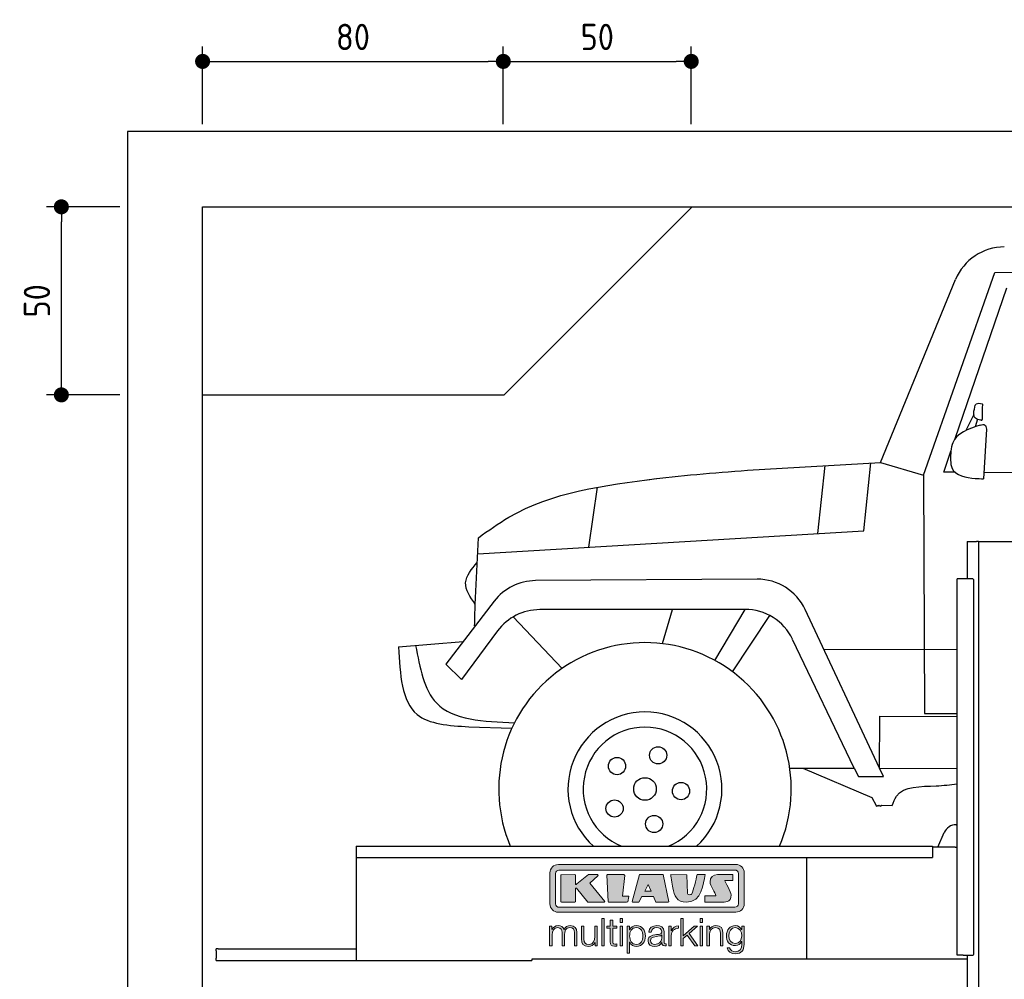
# Model space of a CAD drawing. Header units: millimetres. Extents: x -287 to 6264, y -693 to 4298.
# Tile 2 of 3: x -287 to 2333, y 1746 to 4298. Entities that reach past the tile are written whole.
import ezdxf

# ---------------------------------------------------------------- set-up
doc = ezdxf.new("R2010")
doc.units = ezdxf.units.MM
for name, color, linetype in [('4', 3, 'Continuous'), ('5', 3, 'Continuous'), ('Car', 10, 'Continuous'), ('Logo', 7, 'Continuous')]:
    doc.layers.add(name, color=color, linetype=linetype)
doc.styles.get("Standard").update_dxf_attribs({"font": 'ISOCP.SHX'})
doc.dimstyles.new('GEN-ISO$0', dxfattribs={"dimscale": 20, "dimtxt": 3.5, "dimasz": 2, "dimexe": 2, "dimexo": 1, "dimgap": 1.5, "dimtad": 1, "dimdec": 1, "dimlfac": 0.1, "dimdsep": 46, "dimtxsty": 'STANDARD', "dimblk": 'PUNKT', "dimcen": 2, "dimclrd": 256, "dimclre": 256, "dimclrt": 2, "dimadec": 0, "dimazin": 0, "dimtp": 0.1, "dimtm": 0.1, "dimtfac": 0.71, "dimtdec": 1, "dimtmove": 2, "dimatfit": 3, "dimldrblk": 'PUNKT', "dimfxl": 1, "dimtolj": 1, "dimarcsym": 0})

# ---------------------------------------------------------------- blocks, each defined once
blk = doc.blocks.new('PUNKT')
at = {"layer": '4', "color": 0, "linetype": 'ByBlock'}
blk.add_line((-0.5, 0), (-1, 0), dxfattribs=at)
at = {"layer": '4', "color": 0, "linetype": 'ByBlock', "const_width": 0.5}
blk.add_lwpolyline([(-0.25, 0, 1), (0.25, 0, 1)], format="xyb", close=True, dxfattribs=at)
blk = doc.blocks.new('*D4')
at = {"layer": '5', "lineweight": -2}
for p, q in [((-20, 3800), (-215.7, 3800)), ((-175.7, 3340), (-175.7, 3760)), ((-20, 3300), (-215.7, 3300))]:
    blk.add_line(p, q, dxfattribs=at)
at = {"layer": 'DEFPOINTS', "color": 0}
for p in [(-175.7, 3800), (0, 3800), (0, 3300)]:
    blk.add_point(p, dxfattribs=at)
at = {"layer": '5', "lineweight": -2, "xscale": 40, "yscale": 40, "zscale": 40}
for p, rotation in [((-175.7, 3800), 90), ((-175.7, 3300), 270)]:
    blk.add_blockref('PUNKT', p, dxfattribs=dict(at, rotation=rotation))
at = {"layer": '5', "color": 2, "insert": (-240.7, 3550), "char_height": 70, "attachment_point": 5, "rotation": 90}
blk.add_mtext('\\A1;50', dxfattribs=at)
blk = doc.blocks.new('*D5')
at = {"layer": '5', "lineweight": -2}
for p, q in [((200, 4020), (200, 4226.7)), ((1000, 4020), (1000, 4226.7)), ((240, 4186.7), (960, 4186.7))]:
    blk.add_line(p, q, dxfattribs=at)
at = {"layer": 'DEFPOINTS', "color": 0}
for p in [(1000, 4186.7), (200, 4000), (1000, 4000)]:
    blk.add_point(p, dxfattribs=at)
at = {"layer": '5', "lineweight": -2, "xscale": 40, "yscale": 40, "zscale": 40, "rotation": 180}
blk.add_blockref('PUNKT', (200, 4186.7), dxfattribs=at)
at = {"layer": '5', "lineweight": -2, "xscale": 40, "yscale": 40, "zscale": 40}
blk.add_blockref('PUNKT', (1000, 4186.7), dxfattribs=at)
at = {"layer": '5', "color": 2, "insert": (600, 4251.7), "char_height": 70, "attachment_point": 5}
blk.add_mtext('\\A1;80', dxfattribs=at)
blk = doc.blocks.new('*D6')
at = {"layer": '5', "lineweight": -2}
for p, q in [((1000, 4020), (1000, 4226.7)), ((1500, 4020), (1500, 4226.7)), ((1040, 4186.7), (1460, 4186.7))]:
    blk.add_line(p, q, dxfattribs=at)
at = {"layer": 'DEFPOINTS', "color": 0}
for p in [(1500, 4186.7), (1000, 4000), (1500, 4000)]:
    blk.add_point(p, dxfattribs=at)
at = {"layer": '5', "lineweight": -2, "xscale": 40, "yscale": 40, "zscale": 40, "rotation": 180}
blk.add_blockref('PUNKT', (1000, 4186.7), dxfattribs=at)
at = {"layer": '5', "lineweight": -2, "xscale": 40, "yscale": 40, "zscale": 40}
blk.add_blockref('PUNKT', (1500, 4186.7), dxfattribs=at)
at = {"layer": '5', "color": 2, "insert": (1250, 4251.7), "char_height": 70, "attachment_point": 5}
blk.add_mtext('\\A1;50', dxfattribs=at)
blk = doc.blocks.new('KLAUS')
at = {"layer": 'Logo'}
h = blk.add_hatch(color=8, dxfattribs=at)
h.dxf.hatch_style = 2
edge = h.paths.add_edge_path()
edge.add_spline(control_points=[(3.6, 29.09), (2.88, 29.09), (2.3, 28.51), (2.3, 27.8), (2.3, 27.8), (2.3, 16.11), (2.3, 16.11), (2.3, 15.39), (2.88, 14.81), (3.6, 14.81), (3.6, 14.81), (71.16, 14.81), (71.16, 14.81), (71.88, 14.81), (72.46, 15.39), (72.46, 16.11), (72.46, 16.11), (72.46, 27.8), (72.46, 27.8), (72.46, 28.51), (71.88, 29.09), (71.16, 29.09), (71.16, 29.09), (3.6, 29.09), (3.6, 29.09), (3.6, 29.09), (3.6, 29.09), (3.6, 29.09)], knot_values=[0, 0, 0, 0, 1, 1, 1, 2, 2, 2, 3, 3, 3, 4, 4, 4, 5, 5, 5, 6, 6, 6, 7, 7, 7, 8, 8, 8, 9, 9, 9, 9], degree=3, periodic=0)
edge = h.paths.add_edge_path()
edge.add_spline(control_points=[(3.35, 31.23), (3.35, 31.23), (71.47, 31.23), (71.47, 31.23), (73.26, 31.23), (74.71, 29.77), (74.71, 27.99), (74.71, 27.99), (74.71, 16.17), (74.71, 16.17), (74.71, 14.38), (73.26, 12.93), (71.47, 12.93), (71.47, 12.93), (3.35, 12.93), (3.35, 12.93), (1.56, 12.93), (0.11, 14.38), (0.11, 16.17), (0.11, 16.17), (0.11, 27.99), (0.11, 27.99), (0.11, 29.77), (1.56, 31.23), (3.35, 31.23), (3.35, 31.23), (3.35, 31.23), (3.35, 31.23)], knot_values=[0, 0, 0, 0, 1, 1, 1, 2, 2, 2, 3, 3, 3, 4, 4, 4, 5, 5, 5, 6, 6, 6, 7, 7, 7, 8, 8, 8, 9, 9, 9, 9], degree=3, periodic=0)
h = blk.add_hatch(color=8, dxfattribs=at)
h.dxf.hatch_style = 2
edge = h.paths.add_edge_path()
edge.add_spline(control_points=[(4.5, 27.33), (4.5, 27.33), (9.7, 27.33), (9.7, 27.33), (9.84, 27.33), (9.96, 27.22), (9.96, 27.08), (9.96, 27.08), (9.96, 23.69), (9.96, 23.69), (9.96, 23.69), (9.94, 23.64), (10.04, 23.59), (10.14, 23.53), (10.2, 23.57), (10.2, 23.57), (10.2, 23.57), (10.51, 23.75), (10.51, 23.75), (10.51, 23.75), (14.94, 27.33), (14.94, 27.33), (14.94, 27.33), (18.41, 27.33), (18.41, 27.33), (18.41, 27.33), (18.49, 27.33), (18.56, 27.2), (18.65, 27.04), (18.53, 26.91), (18.53, 26.91), (18.53, 26.91), (15.49, 24.11), (15.49, 24.11), (15.49, 24.11), (21.14, 17.06), (21.14, 17.06), (21.14, 17.06), (21.13, 16.91), (21.13, 16.91), (21.08, 16.84), (20.99, 16.82), (20.99, 16.82), (20.99, 16.82), (14.7, 16.82), (14.7, 16.82), (14.7, 16.82), (10.26, 22.17), (10.26, 22.17), (10.26, 22.17), (10.19, 22.24), (10.08, 22.21), (9.97, 22.18), (9.96, 22.11), (9.96, 22.11), (9.96, 22.11), (9.96, 17.08), (9.96, 17.08), (9.96, 16.94), (9.84, 16.82), (9.7, 16.82), (9.7, 16.82), (4.5, 16.82), (4.5, 16.82), (4.36, 16.82), (4.25, 16.94), (4.25, 17.08), (4.25, 17.08), (4.25, 27.08), (4.25, 27.08), (4.25, 27.22), (4.36, 27.33), (4.5, 27.33), (4.5, 27.33), (4.5, 27.33), (4.5, 27.33)], knot_values=[0, 0, 0, 0, 1, 1, 1, 2, 2, 2, 3, 3, 3, 4, 4, 4, 5, 5, 5, 6, 6, 6, 7, 7, 7, 8, 8, 8, 9, 9, 9, 10, 10, 10, 11, 11, 11, 12, 12, 12, 13, 13, 13, 14, 14, 14, 15, 15, 15, 16, 16, 16, 17, 17, 17, 18, 18, 18, 19, 19, 19, 20, 20, 20, 21, 21, 21, 22, 22, 22, 23, 23, 23, 24, 24, 24, 25, 25, 25, 25], degree=3, periodic=0)
h = blk.add_hatch(color=8, dxfattribs=at)
h.dxf.hatch_style = 2
h.paths.add_polyline_path([(22.42, 17.06), (21.97, 27.15), (22.24, 27.33), (28.55, 27.33), (28.86, 26.97), (28.01, 19.08), (30.26, 19.07), (30.44, 18.95), (30.08, 16.95), (29.49, 16.82), (22.6, 16.82)])
h = blk.add_hatch(color=8, dxfattribs=at)
h.paths.add_polyline_path([(36.52, 21.01), (38.93, 21.01), (37.87, 23.57)])
h.paths.add_polyline_path([(34.52, 27.33), (43.65, 27.33), (45.76, 16.94), (45.57, 16.82), (40.83, 16.82), (39.89, 18.95), (35.42, 18.95), (34.27, 16.82), (31.78, 16.82), (31.66, 17)])
h = blk.add_hatch(color=8, dxfattribs=at)
h.dxf.hatch_style = 2
edge = h.paths.add_edge_path()
edge.add_spline(control_points=[(52.69, 27.32), (52.69, 27.32), (52.88, 20.14), (52.88, 20.14), (53.01, 19.89), (53.2, 19.77), (53.43, 19.71), (53.91, 19.59), (54.43, 19.57), (54.64, 20.03), (55.23, 21.34), (56.27, 25.45), (56.6, 27.33), (56.6, 27.33), (59.77, 27.33), (59.77, 27.33), (58.77, 23.9), (58.56, 16.82), (52.63, 16.76), (48.72, 16.72), (48.01, 19.35), (47.27, 22.24), (46.89, 23.68), (46.54, 27.33), (46.54, 27.33), (46.54, 27.33), (52.69, 27.32), (52.69, 27.32), (52.69, 27.32), (52.69, 27.32), (52.69, 27.32)], knot_values=[0, 0, 0, 0, 1, 1, 1, 2, 2, 2, 3, 3, 3, 4, 4, 4, 5, 5, 5, 6, 6, 6, 7, 7, 7, 8, 8, 8, 9, 9, 9, 10, 10, 10, 10], degree=3, periodic=0)
h = blk.add_hatch(color=8, dxfattribs=at)
h.dxf.hatch_style = 2
edge = h.paths.add_edge_path()
edge.add_spline(control_points=[(64.46, 27.33), (64.46, 27.33), (70.31, 27.33), (70.31, 27.33), (70.31, 26.52), (70.31, 26.02), (70.31, 25.12), (70.31, 25.12), (67.3, 25.12), (67.3, 25.12), (67.24, 25.04), (67.25, 25.11), (67.25, 24.91), (67.25, 24.88), (69.73, 20.38), (69.73, 19.57), (69.73, 16.4), (67.22, 16.81), (65.9, 16.82), (65.9, 16.82), (59.59, 16.82), (59.59, 16.82), (59.59, 17.76), (59.59, 18.23), (59.59, 19.14), (59.59, 19.14), (63.75, 19.14), (63.75, 19.14), (63.82, 19.22), (63.81, 19.11), (63.81, 19.31), (63.81, 20.32), (61.58, 23.06), (61.58, 24.63), (61.58, 26.33), (62.83, 27.34), (64.46, 27.33), (64.46, 27.33), (64.46, 27.33), (64.46, 27.33)], knot_values=[0, 0, 0, 0, 1, 1, 1, 2, 2, 2, 3, 3, 3, 4, 4, 4, 5, 5, 5, 6, 6, 6, 7, 7, 7, 8, 8, 8, 9, 9, 9, 10, 10, 10, 11, 11, 11, 12, 12, 12, 13, 13, 13, 13], degree=3, periodic=0)
h = blk.add_hatch(color=30, dxfattribs=at)
h.dxf.hatch_style = 2
edge = h.paths.add_edge_path()
edge.add_spline(control_points=[(0, 0), (0, 0), (0.92, 0), (0.92, 0), (0.92, 0), (0.92, 4.22), (0.92, 4.22), (0.94, 5.8), (1.58, 7), (3.18, 7), (4.35, 7), (4.77, 6.15), (4.76, 5.12), (4.76, 5.12), (4.76, 0), (4.76, 0), (4.76, 0), (5.68, 0), (5.68, 0), (5.68, 0), (5.68, 4.27), (5.68, 4.27), (5.68, 5.68), (6.14, 7), (7.73, 7), (9.05, 7), (9.52, 6.32), (9.52, 5.08), (9.52, 5.08), (9.52, 0), (9.52, 0), (9.52, 0), (10.44, 0), (10.44, 0), (10.44, 0), (10.44, 5.12), (10.44, 5.12), (10.44, 6.91), (9.59, 7.77), (7.94, 7.77), (6.94, 7.77), (5.99, 7.29), (5.54, 6.3), (5.26, 7.29), (4.36, 7.77), (3.37, 7.77), (2.17, 7.77), (1.38, 7.19), (0.89, 6.28), (0.89, 6.28), (0.85, 6.28), (0.85, 6.28), (0.85, 6.28), (0.85, 7.55), (0.85, 7.55), (0.85, 7.55), (0, 7.55), (0, 7.55), (0, 7.55), (0, 0), (0, 0), (0, 0), (0, 0), (0, 0)], knot_values=[0, 0, 0, 0, 1, 1, 1, 2, 2, 2, 3, 3, 3, 4, 4, 4, 5, 5, 5, 6, 6, 6, 7, 7, 7, 8, 8, 8, 9, 9, 9, 10, 10, 10, 11, 11, 11, 12, 12, 12, 13, 13, 13, 14, 14, 14, 15, 15, 15, 16, 16, 16, 17, 17, 17, 18, 18, 18, 19, 19, 19, 20, 20, 20, 21, 21, 21, 21], degree=3, periodic=0)
h = blk.add_hatch(color=30, dxfattribs=at)
h.dxf.hatch_style = 2
h.paths.add_polyline_path([(20.07, 0), (20.99, 0), (20.99, 10.45), (20.07, 10.45)])
h = blk.add_hatch(color=30, dxfattribs=at)
h.dxf.hatch_style = 2
edge = h.paths.add_edge_path()
edge.add_spline(control_points=[(24.22, 9.82), (24.22, 9.82), (23.3, 9.82), (23.3, 9.82), (23.3, 9.82), (23.3, 7.55), (23.3, 7.55), (23.3, 7.55), (21.98, 7.55), (21.98, 7.55), (21.98, 7.55), (21.98, 6.78), (21.98, 6.78), (21.98, 6.78), (23.3, 6.78), (23.3, 6.78), (23.3, 6.78), (23.3, 1.61), (23.3, 1.61), (23.28, 0.32), (23.71, -0.09), (24.94, -0.09), (25.22, -0.09), (25.48, -0.06), (25.76, -0.06), (25.76, -0.06), (25.76, 0.73), (25.76, 0.73), (25.5, 0.7), (25.23, 0.69), (24.97, 0.69), (24.31, 0.73), (24.22, 1.08), (24.22, 1.68), (24.22, 1.68), (24.22, 6.78), (24.22, 6.78), (24.22, 6.78), (25.76, 6.78), (25.76, 6.78), (25.76, 6.78), (25.76, 7.55), (25.76, 7.55), (25.76, 7.55), (24.22, 7.55), (24.22, 7.55), (24.22, 7.55), (24.22, 9.82), (24.22, 9.82), (24.22, 9.82), (24.22, 9.82), (24.22, 9.82)], knot_values=[0, 0, 0, 0, 1, 1, 1, 2, 2, 2, 3, 3, 3, 4, 4, 4, 5, 5, 5, 6, 6, 6, 7, 7, 7, 8, 8, 8, 9, 9, 9, 10, 10, 10, 11, 11, 11, 12, 12, 12, 13, 13, 13, 14, 14, 14, 15, 15, 15, 16, 16, 16, 17, 17, 17, 17], degree=3, periodic=0)
h = blk.add_hatch(color=30, dxfattribs=at)
h.paths.add_polyline_path([(27.1, 0), (28.03, 0), (28.03, 7.55), (27.1, 7.55)])
h.paths.add_polyline_path([(27.1, 8.98), (28.03, 8.98), (28.03, 10.45), (27.1, 10.45)])
h = blk.add_hatch(color=30, dxfattribs=at)
edge = h.paths.add_edge_path()
edge.add_spline(control_points=[(35.84, 3.78), (35.84, 2.21), (35.12, 0.56), (33.37, 0.56), (31.4, 0.56), (30.72, 2.21), (30.72, 3.78), (30.72, 5.49), (31.33, 7), (33.37, 7), (35.12, 7), (35.84, 5.34), (35.84, 3.78), (35.84, 3.78), (35.84, 3.78), (35.84, 3.78)], knot_values=[0, 0, 0, 0, 1, 1, 1, 2, 2, 2, 3, 3, 3, 4, 4, 4, 5, 5, 5, 5], degree=3, periodic=0)
edge = h.paths.add_edge_path()
edge.add_spline(control_points=[(29.79, -2.8), (29.79, -2.8), (30.72, -2.8), (30.72, -2.8), (30.72, -2.8), (30.72, 1.43), (30.72, 1.43), (30.72, 1.43), (30.74, 1.43), (30.74, 1.43), (31.14, 0.35), (32.24, -0.22), (33.37, -0.22), (35.66, -0.22), (36.76, 1.64), (36.76, 3.78), (36.76, 5.91), (35.66, 7.77), (33.37, 7.77), (32.15, 7.77), (31.1, 7.14), (30.67, 6.12), (30.67, 6.12), (30.64, 6.12), (30.64, 6.12), (30.64, 6.12), (30.64, 7.55), (30.64, 7.55), (30.64, 7.55), (29.79, 7.55), (29.79, 7.55), (29.79, 7.55), (29.79, -2.8), (29.79, -2.8), (29.79, -2.8), (29.79, -2.8), (29.79, -2.8)], knot_values=[0, 0, 0, 0, 1, 1, 1, 2, 2, 2, 3, 3, 3, 4, 4, 4, 5, 5, 5, 6, 6, 6, 7, 7, 7, 8, 8, 8, 9, 9, 9, 10, 10, 10, 11, 11, 11, 12, 12, 12, 12], degree=3, periodic=0)
h = blk.add_hatch(color=30, dxfattribs=at)
edge = h.paths.add_edge_path()
edge.add_spline(control_points=[(43.03, 2.93), (43.04, 1.45), (41.8, 0.56), (40.39, 0.56), (39.53, 0.56), (38.71, 1.13), (38.71, 2.05), (38.71, 3.53), (40.66, 3.51), (42.22, 3.79), (42.47, 3.84), (42.88, 3.91), (43, 4.13), (43, 4.13), (43.03, 4.13), (43.03, 4.13), (43.03, 4.13), (43.03, 2.93), (43.03, 2.93), (43.03, 2.93), (43.03, 2.93), (43.03, 2.93)], knot_values=[0, 0, 0, 0, 1, 1, 1, 2, 2, 2, 3, 3, 3, 4, 4, 4, 5, 5, 5, 6, 6, 6, 7, 7, 7, 7], degree=3, periodic=0)
edge = h.paths.add_edge_path()
edge.add_spline(control_points=[(39.03, 5.24), (39.06, 6.47), (39.91, 7), (41.05, 7), (42.14, 7), (43.03, 6.69), (43.03, 5.45), (43.03, 4.61), (42.6, 4.51), (41.84, 4.42), (39.85, 4.19), (37.79, 4.11), (37.79, 1.99), (37.79, 0.47), (38.93, -0.22), (40.32, -0.22), (41.77, -0.22), (42.43, 0.34), (43.07, 1.32), (43.07, 1.32), (43.1, 1.32), (43.1, 1.32), (43.1, 0.53), (43.25, 0), (44.19, 0), (44.43, 0), (44.58, 0.01), (44.79, 0.06), (44.79, 0.06), (44.79, 0.83), (44.79, 0.83), (44.71, 0.81), (44.6, 0.78), (44.49, 0.78), (44.13, 0.78), (43.95, 0.98), (43.95, 1.33), (43.95, 1.33), (43.95, 5.34), (43.95, 5.34), (43.95, 7.36), (42.5, 7.77), (41.17, 7.77), (39.44, 7.77), (38.2, 7.01), (38.11, 5.24), (38.11, 5.24), (39.03, 5.24), (39.03, 5.24), (39.03, 5.24), (39.03, 5.24), (39.03, 5.24)], knot_values=[0, 0, 0, 0, 1, 1, 1, 2, 2, 2, 3, 3, 3, 4, 4, 4, 5, 5, 5, 6, 6, 6, 7, 7, 7, 8, 8, 8, 9, 9, 9, 10, 10, 10, 11, 11, 11, 12, 12, 12, 13, 13, 13, 14, 14, 14, 15, 15, 15, 16, 16, 16, 17, 17, 17, 17], degree=3, periodic=0)
h = blk.add_hatch(color=30, dxfattribs=at)
h.dxf.hatch_style = 2
edge = h.paths.add_edge_path()
edge.add_spline(control_points=[(45.79, 0), (45.79, 0), (46.71, 0), (46.71, 0), (46.71, 0), (46.71, 4.03), (46.71, 4.03), (46.71, 5.59), (47.85, 6.82), (49.52, 6.73), (49.52, 6.73), (49.52, 7.66), (49.52, 7.66), (48.16, 7.72), (47.14, 7), (46.67, 5.78), (46.67, 5.78), (46.64, 5.78), (46.64, 5.78), (46.64, 5.78), (46.64, 7.55), (46.64, 7.55), (46.64, 7.55), (45.79, 7.55), (45.79, 7.55), (45.79, 7.55), (45.79, 0), (45.79, 0), (45.79, 0), (45.79, 0), (45.79, 0)], knot_values=[0, 0, 0, 0, 1, 1, 1, 2, 2, 2, 3, 3, 3, 4, 4, 4, 5, 5, 5, 6, 6, 6, 7, 7, 7, 8, 8, 8, 9, 9, 9, 10, 10, 10, 10], degree=3, periodic=0)
h = blk.add_hatch(color=30, dxfattribs=at)
h.dxf.hatch_style = 2
h.paths.add_polyline_path([(50.4, 0), (51.32, 0), (51.32, 2.87), (52.82, 4.11), (55.8, 0), (56.96, 0), (53.52, 4.76), (56.74, 7.55), (55.51, 7.55), (51.32, 3.89), (51.32, 10.45), (50.4, 10.45)])
h = blk.add_hatch(color=30, dxfattribs=at)
h.paths.add_polyline_path([(57.74, 0), (58.66, 0), (58.66, 7.55), (57.74, 7.55)])
h.paths.add_polyline_path([(57.74, 8.98), (58.66, 8.98), (58.66, 10.45), (57.74, 10.45)])
h = blk.add_hatch(color=30, dxfattribs=at)
h.dxf.hatch_style = 2
edge = h.paths.add_edge_path()
edge.add_spline(control_points=[(60.41, 0), (60.41, 0), (61.33, 0), (61.33, 0), (61.33, 0), (61.33, 4.41), (61.33, 4.41), (61.36, 5.89), (62.24, 7), (63.7, 7), (65.2, 7), (65.62, 6.02), (65.62, 4.71), (65.62, 4.71), (65.62, 0), (65.62, 0), (65.62, 0), (66.54, 0), (66.54, 0), (66.54, 0), (66.54, 4.86), (66.54, 4.86), (66.54, 6.66), (65.9, 7.77), (63.78, 7.77), (62.71, 7.77), (61.7, 7.16), (61.36, 6.25), (61.36, 6.25), (61.33, 6.25), (61.33, 6.25), (61.33, 6.25), (61.33, 7.55), (61.33, 7.55), (61.33, 7.55), (60.41, 7.55), (60.41, 7.55), (60.41, 7.55), (60.41, 0), (60.41, 0), (60.41, 0), (60.41, 0), (60.41, 0)], knot_values=[0, 0, 0, 0, 1, 1, 1, 2, 2, 2, 3, 3, 3, 4, 4, 4, 5, 5, 5, 6, 6, 6, 7, 7, 7, 8, 8, 8, 9, 9, 9, 10, 10, 10, 11, 11, 11, 12, 12, 12, 13, 13, 13, 14, 14, 14, 14], degree=3, periodic=0)
h = blk.add_hatch(color=30, dxfattribs=at)
edge = h.paths.add_edge_path()
edge.add_spline(control_points=[(71.32, 0.86), (69.62, 0.86), (68.83, 2.34), (68.83, 3.86), (68.83, 5.43), (69.56, 7), (71.32, 7), (73.06, 7), (73.75, 5.34), (73.75, 3.86), (73.75, 2.33), (72.91, 0.86), (71.32, 0.86), (71.32, 0.86), (71.32, 0.86), (71.32, 0.86)], knot_values=[0, 0, 0, 0, 1, 1, 1, 2, 2, 2, 3, 3, 3, 4, 4, 4, 5, 5, 5, 5], degree=3, periodic=0)
edge = h.paths.add_edge_path()
edge.add_spline(control_points=[(74.67, 7.55), (74.67, 7.55), (73.75, 7.55), (73.75, 7.55), (73.75, 7.55), (73.75, 6.25), (73.75, 6.25), (73.75, 6.25), (73.72, 6.25), (73.72, 6.25), (73.35, 7.09), (72.41, 7.77), (71.32, 7.77), (69.13, 7.77), (67.9, 6.05), (67.9, 3.97), (67.9, 1.82), (68.9, 0.09), (71.32, 0.09), (72.4, 0.09), (73.29, 0.72), (73.72, 1.64), (73.72, 1.64), (73.75, 1.64), (73.75, 1.64), (73.75, 1.64), (73.75, 0.61), (73.75, 0.61), (73.75, -1.23), (73.01, -2.24), (71.32, -2.24), (70.29, -2.24), (69.31, -1.85), (69.1, -0.73), (69.1, -0.73), (68.18, -0.73), (68.18, -0.73), (68.31, -2.34), (69.81, -3.02), (71.32, -3.02), (73.79, -3.02), (74.65, -1.64), (74.67, 0.61), (74.67, 0.61), (74.67, 7.55), (74.67, 7.55), (74.67, 7.55), (74.67, 7.55), (74.67, 7.55)], knot_values=[0, 0, 0, 0, 1, 1, 1, 2, 2, 2, 3, 3, 3, 4, 4, 4, 5, 5, 5, 6, 6, 6, 7, 7, 7, 8, 8, 8, 9, 9, 9, 10, 10, 10, 11, 11, 11, 12, 12, 12, 13, 13, 13, 14, 14, 14, 15, 15, 15, 16, 16, 16, 16], degree=3, periodic=0)
h = blk.add_hatch(color=30, dxfattribs=at)
h.dxf.hatch_style = 2
edge = h.paths.add_edge_path()
edge.add_spline(control_points=[(18.31, 7.55), (18.31, 7.55), (17.39, 7.55), (17.39, 7.55), (17.39, 7.55), (17.39, 3.59), (17.39, 3.59), (17.39, 2.05), (16.7, 0.56), (15.12, 0.56), (13.66, 0.56), (13.15, 1.27), (13.1, 2.64), (13.1, 2.64), (13.1, 7.55), (13.1, 7.55), (13.1, 7.55), (12.18, 7.55), (12.18, 7.55), (12.18, 7.55), (12.18, 2.65), (12.18, 2.65), (12.18, 0.89), (12.93, -0.22), (14.83, -0.22), (15.96, -0.22), (16.95, 0.35), (17.44, 1.36), (17.44, 1.36), (17.47, 1.36), (17.47, 1.36), (17.47, 1.36), (17.47, 0), (17.47, 0), (17.47, 0), (18.31, 0), (18.31, 0), (18.31, 0), (18.31, 7.55), (18.31, 7.55), (18.31, 7.55), (18.31, 7.55), (18.31, 7.55)], knot_values=[0, 0, 0, 0, 1, 1, 1, 2, 2, 2, 3, 3, 3, 4, 4, 4, 5, 5, 5, 6, 6, 6, 7, 7, 7, 8, 8, 8, 9, 9, 9, 10, 10, 10, 11, 11, 11, 12, 12, 12, 13, 13, 13, 14, 14, 14, 14], degree=3, periodic=0)
at = {"layer": 'Logo', "lineweight": 0}
for points in [[(22.42, 17.06), (21.97, 27.15), (22.24, 27.33), (28.55, 27.33), (28.86, 26.97), (28.01, 19.08), (30.26, 19.07), (30.44, 18.95), (30.08, 16.95), (29.49, 16.82), (22.6, 16.82), (22.42, 17.06), (22.42, 17.06)], [(34.52, 27.33), (43.65, 27.33), (45.76, 16.94), (45.57, 16.82), (40.83, 16.82), (39.89, 18.95), (35.42, 18.95), (34.27, 16.82), (31.78, 16.82), (31.66, 17), (34.52, 27.33), (34.52, 27.33)], [(36.52, 21.01), (38.93, 21.01), (37.87, 23.57), (36.52, 21.01), (36.52, 21.01)], [(20.07, 0), (20.99, 0), (20.99, 10.45), (20.07, 10.45), (20.07, 0), (20.07, 0)], [(27.1, 8.98), (28.03, 8.98), (28.03, 10.45), (27.1, 10.45), (27.1, 8.98), (27.1, 8.98)], [(50.4, 0), (51.32, 0), (51.32, 2.87), (52.82, 4.11), (55.8, 0), (56.96, 0), (53.52, 4.76), (56.74, 7.55), (55.51, 7.55), (51.32, 3.89), (51.32, 10.45), (50.4, 10.45), (50.4, 0), (50.4, 0)], [(57.74, 8.98), (58.66, 8.98), (58.66, 10.45), (57.74, 10.45), (57.74, 8.98), (57.74, 8.98)], [(27.1, 0), (28.03, 0), (28.03, 7.55), (27.1, 7.55), (27.1, 0), (27.1, 0)], [(57.74, 0), (58.66, 0), (58.66, 7.55), (57.74, 7.55), (57.74, 0), (57.74, 0)]]:
    blk.add_lwpolyline(points, dxfattribs=at)
for points, knots in [([(3.35, 31.23), (3.35, 31.23), (71.47, 31.23), (71.47, 31.23), (73.26, 31.23), (74.71, 29.77), (74.71, 27.99), (74.71, 27.99), (74.71, 16.17), (74.71, 16.17), (74.71, 14.38), (73.26, 12.93), (71.47, 12.93), (71.47, 12.93), (3.35, 12.93), (3.35, 12.93), (1.56, 12.93), (0.11, 14.38), (0.11, 16.17), (0.11, 16.17), (0.11, 27.99), (0.11, 27.99), (0.11, 29.77), (1.56, 31.23), (3.35, 31.23), (3.35, 31.23), (3.35, 31.23), (3.35, 31.23)], [0, 0, 0, 0, 1, 1, 1, 2, 2, 2, 3, 3, 3, 4, 4, 4, 5, 5, 5, 6, 6, 6, 7, 7, 7, 8, 8, 8, 9, 9, 9, 9]), ([(3.6, 29.09), (2.88, 29.09), (2.3, 28.51), (2.3, 27.8), (2.3, 27.8), (2.3, 16.11), (2.3, 16.11), (2.3, 15.39), (2.88, 14.81), (3.6, 14.81), (3.6, 14.81), (71.16, 14.81), (71.16, 14.81), (71.88, 14.81), (72.46, 15.39), (72.46, 16.11), (72.46, 16.11), (72.46, 27.8), (72.46, 27.8), (72.46, 28.51), (71.88, 29.09), (71.16, 29.09), (71.16, 29.09), (3.6, 29.09), (3.6, 29.09), (3.6, 29.09), (3.6, 29.09), (3.6, 29.09)], [0, 0, 0, 0, 1, 1, 1, 2, 2, 2, 3, 3, 3, 4, 4, 4, 5, 5, 5, 6, 6, 6, 7, 7, 7, 8, 8, 8, 9, 9, 9, 9]), ([(4.5, 27.33), (4.5, 27.33), (9.7, 27.33), (9.7, 27.33), (9.84, 27.33), (9.96, 27.22), (9.96, 27.08), (9.96, 27.08), (9.96, 23.69), (9.96, 23.69), (9.96, 23.69), (9.94, 23.64), (10.04, 23.59), (10.14, 23.53), (10.2, 23.57), (10.2, 23.57), (10.2, 23.57), (10.51, 23.75), (10.51, 23.75), (10.51, 23.75), (14.94, 27.33), (14.94, 27.33), (14.94, 27.33), (18.41, 27.33), (18.41, 27.33), (18.41, 27.33), (18.49, 27.33), (18.56, 27.2), (18.65, 27.04), (18.53, 26.91), (18.53, 26.91), (18.53, 26.91), (15.49, 24.11), (15.49, 24.11), (15.49, 24.11), (21.14, 17.06), (21.14, 17.06), (21.14, 17.06), (21.13, 16.91), (21.13, 16.91), (21.08, 16.84), (20.99, 16.82), (20.99, 16.82), (20.99, 16.82), (14.7, 16.82), (14.7, 16.82), (14.7, 16.82), (10.26, 22.17), (10.26, 22.17), (10.26, 22.17), (10.19, 22.24), (10.08, 22.21), (9.97, 22.18), (9.96, 22.11), (9.96, 22.11), (9.96, 22.11), (9.96, 17.08), (9.96, 17.08), (9.96, 16.94), (9.84, 16.82), (9.7, 16.82), (9.7, 16.82), (4.5, 16.82), (4.5, 16.82), (4.36, 16.82), (4.25, 16.94), (4.25, 17.08), (4.25, 17.08), (4.25, 27.08), (4.25, 27.08), (4.25, 27.22), (4.36, 27.33), (4.5, 27.33), (4.5, 27.33), (4.5, 27.33), (4.5, 27.33)], [0, 0, 0, 0, 1, 1, 1, 2, 2, 2, 3, 3, 3, 4, 4, 4, 5, 5, 5, 6, 6, 6, 7, 7, 7, 8, 8, 8, 9, 9, 9, 10, 10, 10, 11, 11, 11, 12, 12, 12, 13, 13, 13, 14, 14, 14, 15, 15, 15, 16, 16, 16, 17, 17, 17, 18, 18, 18, 19, 19, 19, 20, 20, 20, 21, 21, 21, 22, 22, 22, 23, 23, 23, 24, 24, 24, 25, 25, 25, 25]), ([(52.69, 27.32), (52.69, 27.32), (52.88, 20.14), (52.88, 20.14), (53.01, 19.89), (53.2, 19.77), (53.43, 19.71), (53.91, 19.59), (54.43, 19.57), (54.64, 20.03), (55.23, 21.34), (56.27, 25.45), (56.6, 27.33), (56.6, 27.33), (59.77, 27.33), (59.77, 27.33), (58.77, 23.9), (58.56, 16.82), (52.63, 16.76), (48.72, 16.72), (48.01, 19.35), (47.27, 22.24), (46.89, 23.68), (46.54, 27.33), (46.54, 27.33), (46.54, 27.33), (52.69, 27.32), (52.69, 27.32), (52.69, 27.32), (52.69, 27.32), (52.69, 27.32)], [0, 0, 0, 0, 1, 1, 1, 2, 2, 2, 3, 3, 3, 4, 4, 4, 5, 5, 5, 6, 6, 6, 7, 7, 7, 8, 8, 8, 9, 9, 9, 10, 10, 10, 10]), ([(64.46, 27.33), (64.46, 27.33), (70.31, 27.33), (70.31, 27.33), (70.31, 26.52), (70.31, 26.02), (70.31, 25.12), (70.31, 25.12), (67.3, 25.12), (67.3, 25.12), (67.24, 25.04), (67.25, 25.11), (67.25, 24.91), (67.25, 24.88), (69.73, 20.38), (69.73, 19.57), (69.73, 16.4), (67.22, 16.81), (65.9, 16.82), (65.9, 16.82), (59.59, 16.82), (59.59, 16.82), (59.59, 17.76), (59.59, 18.23), (59.59, 19.14), (59.59, 19.14), (63.75, 19.14), (63.75, 19.14), (63.82, 19.22), (63.81, 19.11), (63.81, 19.31), (63.81, 20.32), (61.58, 23.06), (61.58, 24.63), (61.58, 26.33), (62.83, 27.34), (64.46, 27.33), (64.46, 27.33), (64.46, 27.33), (64.46, 27.33)], [0, 0, 0, 0, 1, 1, 1, 2, 2, 2, 3, 3, 3, 4, 4, 4, 5, 5, 5, 6, 6, 6, 7, 7, 7, 8, 8, 8, 9, 9, 9, 10, 10, 10, 11, 11, 11, 12, 12, 12, 13, 13, 13, 13]), ([(0, 0), (0, 0), (0.92, 0), (0.92, 0), (0.92, 0), (0.92, 4.22), (0.92, 4.22), (0.94, 5.8), (1.58, 7), (3.18, 7), (4.35, 7), (4.77, 6.15), (4.76, 5.12), (4.76, 5.12), (4.76, 0), (4.76, 0), (4.76, 0), (5.68, 0), (5.68, 0), (5.68, 0), (5.68, 4.27), (5.68, 4.27), (5.68, 5.68), (6.14, 7), (7.73, 7), (9.05, 7), (9.52, 6.32), (9.52, 5.08), (9.52, 5.08), (9.52, 0), (9.52, 0), (9.52, 0), (10.44, 0), (10.44, 0), (10.44, 0), (10.44, 5.12), (10.44, 5.12), (10.44, 6.91), (9.59, 7.77), (7.94, 7.77), (6.94, 7.77), (5.99, 7.29), (5.54, 6.3), (5.26, 7.29), (4.36, 7.77), (3.37, 7.77), (2.17, 7.77), (1.38, 7.19), (0.89, 6.28), (0.89, 6.28), (0.85, 6.28), (0.85, 6.28), (0.85, 6.28), (0.85, 7.55), (0.85, 7.55), (0.85, 7.55), (0, 7.55), (0, 7.55), (0, 7.55), (0, 0), (0, 0), (0, 0), (0, 0), (0, 0)], [0, 0, 0, 0, 1, 1, 1, 2, 2, 2, 3, 3, 3, 4, 4, 4, 5, 5, 5, 6, 6, 6, 7, 7, 7, 8, 8, 8, 9, 9, 9, 10, 10, 10, 11, 11, 11, 12, 12, 12, 13, 13, 13, 14, 14, 14, 15, 15, 15, 16, 16, 16, 17, 17, 17, 18, 18, 18, 19, 19, 19, 20, 20, 20, 21, 21, 21, 21]), ([(24.22, 9.82), (24.22, 9.82), (23.3, 9.82), (23.3, 9.82), (23.3, 9.82), (23.3, 7.55), (23.3, 7.55), (23.3, 7.55), (21.98, 7.55), (21.98, 7.55), (21.98, 7.55), (21.98, 6.78), (21.98, 6.78), (21.98, 6.78), (23.3, 6.78), (23.3, 6.78), (23.3, 6.78), (23.3, 1.61), (23.3, 1.61), (23.28, 0.32), (23.71, -0.09), (24.94, -0.09), (25.22, -0.09), (25.48, -0.06), (25.76, -0.06), (25.76, -0.06), (25.76, 0.73), (25.76, 0.73), (25.5, 0.7), (25.23, 0.69), (24.97, 0.69), (24.31, 0.73), (24.22, 1.08), (24.22, 1.68), (24.22, 1.68), (24.22, 6.78), (24.22, 6.78), (24.22, 6.78), (25.76, 6.78), (25.76, 6.78), (25.76, 6.78), (25.76, 7.55), (25.76, 7.55), (25.76, 7.55), (24.22, 7.55), (24.22, 7.55), (24.22, 7.55), (24.22, 9.82), (24.22, 9.82), (24.22, 9.82), (24.22, 9.82), (24.22, 9.82)], [0, 0, 0, 0, 1, 1, 1, 2, 2, 2, 3, 3, 3, 4, 4, 4, 5, 5, 5, 6, 6, 6, 7, 7, 7, 8, 8, 8, 9, 9, 9, 10, 10, 10, 11, 11, 11, 12, 12, 12, 13, 13, 13, 14, 14, 14, 15, 15, 15, 16, 16, 16, 17, 17, 17, 17]), ([(29.79, -2.8), (29.79, -2.8), (30.72, -2.8), (30.72, -2.8), (30.72, -2.8), (30.72, 1.43), (30.72, 1.43), (30.72, 1.43), (30.74, 1.43), (30.74, 1.43), (31.14, 0.35), (32.24, -0.22), (33.37, -0.22), (35.66, -0.22), (36.76, 1.64), (36.76, 3.78), (36.76, 5.91), (35.66, 7.77), (33.37, 7.77), (32.15, 7.77), (31.1, 7.14), (30.67, 6.12), (30.67, 6.12), (30.64, 6.12), (30.64, 6.12), (30.64, 6.12), (30.64, 7.55), (30.64, 7.55), (30.64, 7.55), (29.79, 7.55), (29.79, 7.55), (29.79, 7.55), (29.79, -2.8), (29.79, -2.8), (29.79, -2.8), (29.79, -2.8), (29.79, -2.8)], [0, 0, 0, 0, 1, 1, 1, 2, 2, 2, 3, 3, 3, 4, 4, 4, 5, 5, 5, 6, 6, 6, 7, 7, 7, 8, 8, 8, 9, 9, 9, 10, 10, 10, 11, 11, 11, 12, 12, 12, 12]), ([(39.03, 5.24), (39.06, 6.47), (39.91, 7), (41.05, 7), (42.14, 7), (43.03, 6.69), (43.03, 5.45), (43.03, 4.61), (42.6, 4.51), (41.84, 4.42), (39.85, 4.19), (37.79, 4.11), (37.79, 1.99), (37.79, 0.47), (38.93, -0.22), (40.32, -0.22), (41.77, -0.22), (42.43, 0.34), (43.07, 1.32), (43.07, 1.32), (43.1, 1.32), (43.1, 1.32), (43.1, 0.53), (43.25, 0), (44.19, 0), (44.43, 0), (44.58, 0.01), (44.79, 0.06), (44.79, 0.06), (44.79, 0.83), (44.79, 0.83), (44.71, 0.81), (44.6, 0.78), (44.49, 0.78), (44.13, 0.78), (43.95, 0.98), (43.95, 1.33), (43.95, 1.33), (43.95, 5.34), (43.95, 5.34), (43.95, 7.36), (42.5, 7.77), (41.17, 7.77), (39.44, 7.77), (38.2, 7.01), (38.11, 5.24), (38.11, 5.24), (39.03, 5.24), (39.03, 5.24), (39.03, 5.24), (39.03, 5.24), (39.03, 5.24)], [0, 0, 0, 0, 1, 1, 1, 2, 2, 2, 3, 3, 3, 4, 4, 4, 5, 5, 5, 6, 6, 6, 7, 7, 7, 8, 8, 8, 9, 9, 9, 10, 10, 10, 11, 11, 11, 12, 12, 12, 13, 13, 13, 14, 14, 14, 15, 15, 15, 16, 16, 16, 17, 17, 17, 17]), ([(45.79, 0), (45.79, 0), (46.71, 0), (46.71, 0), (46.71, 0), (46.71, 4.03), (46.71, 4.03), (46.71, 5.59), (47.85, 6.82), (49.52, 6.73), (49.52, 6.73), (49.52, 7.66), (49.52, 7.66), (48.16, 7.72), (47.14, 7), (46.67, 5.78), (46.67, 5.78), (46.64, 5.78), (46.64, 5.78), (46.64, 5.78), (46.64, 7.55), (46.64, 7.55), (46.64, 7.55), (45.79, 7.55), (45.79, 7.55), (45.79, 7.55), (45.79, 0), (45.79, 0), (45.79, 0), (45.79, 0), (45.79, 0)], [0, 0, 0, 0, 1, 1, 1, 2, 2, 2, 3, 3, 3, 4, 4, 4, 5, 5, 5, 6, 6, 6, 7, 7, 7, 8, 8, 8, 9, 9, 9, 10, 10, 10, 10]), ([(60.41, 0), (60.41, 0), (61.33, 0), (61.33, 0), (61.33, 0), (61.33, 4.41), (61.33, 4.41), (61.36, 5.89), (62.24, 7), (63.7, 7), (65.2, 7), (65.62, 6.02), (65.62, 4.71), (65.62, 4.71), (65.62, 0), (65.62, 0), (65.62, 0), (66.54, 0), (66.54, 0), (66.54, 0), (66.54, 4.86), (66.54, 4.86), (66.54, 6.66), (65.9, 7.77), (63.78, 7.77), (62.71, 7.77), (61.7, 7.16), (61.36, 6.25), (61.36, 6.25), (61.33, 6.25), (61.33, 6.25), (61.33, 6.25), (61.33, 7.55), (61.33, 7.55), (61.33, 7.55), (60.41, 7.55), (60.41, 7.55), (60.41, 7.55), (60.41, 0), (60.41, 0), (60.41, 0), (60.41, 0), (60.41, 0)], [0, 0, 0, 0, 1, 1, 1, 2, 2, 2, 3, 3, 3, 4, 4, 4, 5, 5, 5, 6, 6, 6, 7, 7, 7, 8, 8, 8, 9, 9, 9, 10, 10, 10, 11, 11, 11, 12, 12, 12, 13, 13, 13, 14, 14, 14, 14]), ([(74.67, 7.55), (74.67, 7.55), (73.75, 7.55), (73.75, 7.55), (73.75, 7.55), (73.75, 6.25), (73.75, 6.25), (73.75, 6.25), (73.72, 6.25), (73.72, 6.25), (73.35, 7.09), (72.41, 7.77), (71.32, 7.77), (69.13, 7.77), (67.9, 6.05), (67.9, 3.97), (67.9, 1.82), (68.9, 0.09), (71.32, 0.09), (72.4, 0.09), (73.29, 0.72), (73.72, 1.64), (73.72, 1.64), (73.75, 1.64), (73.75, 1.64), (73.75, 1.64), (73.75, 0.61), (73.75, 0.61), (73.75, -1.23), (73.01, -2.24), (71.32, -2.24), (70.29, -2.24), (69.31, -1.85), (69.1, -0.73), (69.1, -0.73), (68.18, -0.73), (68.18, -0.73), (68.31, -2.34), (69.81, -3.02), (71.32, -3.02), (73.79, -3.02), (74.65, -1.64), (74.67, 0.61), (74.67, 0.61), (74.67, 7.55), (74.67, 7.55), (74.67, 7.55), (74.67, 7.55), (74.67, 7.55)], [0, 0, 0, 0, 1, 1, 1, 2, 2, 2, 3, 3, 3, 4, 4, 4, 5, 5, 5, 6, 6, 6, 7, 7, 7, 8, 8, 8, 9, 9, 9, 10, 10, 10, 11, 11, 11, 12, 12, 12, 13, 13, 13, 14, 14, 14, 15, 15, 15, 16, 16, 16, 16]), ([(18.31, 7.55), (18.31, 7.55), (17.39, 7.55), (17.39, 7.55), (17.39, 7.55), (17.39, 3.59), (17.39, 3.59), (17.39, 2.05), (16.7, 0.56), (15.12, 0.56), (13.66, 0.56), (13.15, 1.27), (13.1, 2.64), (13.1, 2.64), (13.1, 7.55), (13.1, 7.55), (13.1, 7.55), (12.18, 7.55), (12.18, 7.55), (12.18, 7.55), (12.18, 2.65), (12.18, 2.65), (12.18, 0.89), (12.93, -0.22), (14.83, -0.22), (15.96, -0.22), (16.95, 0.35), (17.44, 1.36), (17.44, 1.36), (17.47, 1.36), (17.47, 1.36), (17.47, 1.36), (17.47, 0), (17.47, 0), (17.47, 0), (18.31, 0), (18.31, 0), (18.31, 0), (18.31, 7.55), (18.31, 7.55), (18.31, 7.55), (18.31, 7.55), (18.31, 7.55)], [0, 0, 0, 0, 1, 1, 1, 2, 2, 2, 3, 3, 3, 4, 4, 4, 5, 5, 5, 6, 6, 6, 7, 7, 7, 8, 8, 8, 9, 9, 9, 10, 10, 10, 11, 11, 11, 12, 12, 12, 13, 13, 13, 14, 14, 14, 14]), ([(35.84, 3.78), (35.84, 2.21), (35.12, 0.56), (33.37, 0.56), (31.4, 0.56), (30.72, 2.21), (30.72, 3.78), (30.72, 5.49), (31.33, 7), (33.37, 7), (35.12, 7), (35.84, 5.34), (35.84, 3.78), (35.84, 3.78), (35.84, 3.78), (35.84, 3.78)], [0, 0, 0, 0, 1, 1, 1, 2, 2, 2, 3, 3, 3, 4, 4, 4, 5, 5, 5, 5]), ([(43.03, 2.93), (43.04, 1.45), (41.8, 0.56), (40.39, 0.56), (39.53, 0.56), (38.71, 1.13), (38.71, 2.05), (38.71, 3.53), (40.66, 3.51), (42.22, 3.79), (42.47, 3.84), (42.88, 3.91), (43, 4.13), (43, 4.13), (43.03, 4.13), (43.03, 4.13), (43.03, 4.13), (43.03, 2.93), (43.03, 2.93), (43.03, 2.93), (43.03, 2.93), (43.03, 2.93)], [0, 0, 0, 0, 1, 1, 1, 2, 2, 2, 3, 3, 3, 4, 4, 4, 5, 5, 5, 6, 6, 6, 7, 7, 7, 7]), ([(71.32, 0.86), (69.62, 0.86), (68.83, 2.34), (68.83, 3.86), (68.83, 5.43), (69.56, 7), (71.32, 7), (73.06, 7), (73.75, 5.34), (73.75, 3.86), (73.75, 2.33), (72.91, 0.86), (71.32, 0.86), (71.32, 0.86), (71.32, 0.86), (71.32, 0.86)], [0, 0, 0, 0, 1, 1, 1, 2, 2, 2, 3, 3, 3, 4, 4, 4, 5, 5, 5, 5])]:
    blk.add_open_spline(points, degree=3, knots=knots, dxfattribs=at)

msp = doc.modelspace()

# ---------------------------------------------------------------- linework, layer by layer
for p, q in [((1002.5, 3300), (1502.5, 3800)), ((200, 3300), (1002.5, 3300)), ((2234.07, 2910), (2244.07, 2910)), ((2234.07, 2910), (2234.07, 2811)), ((2244.07, 2910), (2259.07, 2910)), ((2264.07, 2910), (2259.07, 2910)), ((2264.07, 2910), (2274.07, 2910)), ((2264.07, 2910), (2264.07, 78.78)), ((2274.07, 2910), (2464.07, 2910)), ((2223.07, 2811), (2207.07, 2811)), ((2207.07, 1861), (2207.07, 2811)), ((2207.07, 1853), (2207.07, 2810)), ((2247.07, 2811), (2223.07, 2811)), ((2252.07, 1816), (2252.07, 2806)), ((2252.07, 1815), (2252.07, 2805)), ((2204.96, 2157), (2207.07, 2157)), ((2155.82, 2097), (2172.89, 2136.03)), ((608.57, 2100), (2142.07, 2100)), ((608.57, 2100), (608.57, 1796)), ((2142.07, 2100), (2142.07, 2070)), ((2202.07, 2097), (2142.07, 2097)), ((2202.07, 2097), (2207.07, 2097)), ((608.57, 2070), (2142.07, 2070)), ((1807.07, 2070), (1807.07, 1800)), ((2207.07, 1810), (2207.07, 1853)), ((2207.07, 1811), (2207.07, 1853)), ((236, 1822), (236, 1827)), ((241, 1827), (236, 1827)), ((236, 1822), (236, 1802)), ((241, 1827), (608.57, 1827)), ((2223.07, 1810), (2207.07, 1810)), ((2223.07, 1810), (2247.07, 1810)), ((2234.07, 1810), (2234.07, 34.01)), ((236, 1796), (236, 1802)), ((236, 1796), (1076, 1796)), ((2234.07, 1800), (1076, 1800)), ((1076, 1800), (1076, 1796))]:
    msp.add_line(p, q)
msp.add_lwpolyline([(5600, -200), (5600, 4000), (0, 4000), (0, -400), (5600, -400), (5698.53, -400), (5718.66, -352.06), (5691.11, -284.27), (5726.08, -250.37), (5711.24, -200), (200, -200), (200, 3800), (5400, 3800), (5400, -200)])
for centre, radius, start, end in [((2247.07, 2806), 5, 0, 90), ((2204.96, 2122), 35, 90, 156.37062), ((2247.07, 1815), 5, 270, 0)]:
    msp.add_arc(centre, radius, start, end)
at = {"layer": 'Car'}
for p, q in [((2118.05, 3086.31), (2307.46, 3625.84)), ((2307.46, 3625.84), (3205.13, 3626.99)), ((2003.67, 3120.49), (2203.48, 3606.61)), ((2202.39, 3184.03), (2339.82, 3584.91)), ((2251.76, 3248.13), (2230.5, 3205.12)), ((2261.55, 3235.12), (2255.04, 3214.96)), ((2285.77, 3209.08), (2277.31, 3076.88)), ((2171.65, 3094.37), (2190.74, 3150.06)), ((1649.34, 3099.74), (2003.67, 3120.49)), ((1959.04, 2938.69), (1978.15, 3119)), ((2003.67, 3120.49), (2118.05, 3086.31)), ((1855.73, 3111.82), (1835.99, 2931.36)), ((2201.93, 3094.12), (2171.65, 3094.37)), ((3074.73, 3086.89), (2278.37, 3093.49)), ((2118.05, 3086.31), (2120.97, 2452.69)), ((1227.22, 2895.08), (1250.94, 3054.56)), ((931.94, 2877.48), (1959.04, 2938.69)), ((925.52, 2742.88), (933.99, 2920.35)), ((1675.27, 2809.97), (1085.86, 2806.04)), ((975.78, 2751.34), (847.41, 2584.27)), ((1643.18, 2729.63), (1097.07, 2728.94)), ((1423.62, 2638.52), (1450.27, 2729.39)), ((1562.7, 2594.15), (1643.18, 2729.63)), ((2000.79, 2307.05), (1802.99, 2729.36)), ((1025.99, 2709.45), (1156.3, 2572.74)), ((1609.92, 2563.9), (1708.78, 2713.4)), ((984.98, 2672.58), (888.81, 2543.5)), ((1933.67, 2307.1), (1769.65, 2650.03)), ((721.21, 2629.88), (893.64, 2644.43)), ((1852.61, 2623.41), (2207.07, 2624.26)), ((888.81, 2543.5), (847.41, 2584.27)), ((2000.79, 2307.05), (2001.52, 2445.45)), ((2001.52, 2445.45), (2207.07, 2445.24)), ((2120.97, 2452.69), (2207.07, 2452.69)), ((908.44, 2417.36), (1022.74, 2413.42)), ((1762.23, 2307.22), (1933.67, 2307.1)), ((1797.27, 2307.2), (1980.68, 2229.73)), ((1933.67, 2307.1), (1944.79, 2285.32)), ((2000.79, 2307.05), (2207.07, 2306.9)), ((2011.48, 2285.48), (2000.79, 2307.05)), ((1944.79, 2285.32), (2011.48, 2285.48)), ((1980.68, 2229.73), (1991.65, 2207.91)), ((2006.92, 2208.66), (2034.72, 2207.85))]:
    msp.add_line(p, q, dxfattribs=at)
for centre, radius in [((1411.9, 2341.63), 22.87), ((1302.63, 2313.03), 22.87), ((1376.95, 2252.13), 30.04), ((1472.88, 2246.55), 22.87), ((1296.06, 2200.26), 22.87), ((1401.28, 2159.17), 22.87)]:
    msp.add_circle(centre, radius, dxfattribs=at)
for centre, radius, start, end in [((2332.97, 3553.38), 140, 90.02103, 157.65566), ((1086.79, 2666.04), 140, 90.38206, 142.46423), ((1676.21, 2669.97), 140, 25.09764, 90.38206), ((1097.24, 2588.94), 140, 90.07238, 143.31238), ((1643.35, 2589.63), 140, 25.56034, 90.07238), ((1376.95, 2252.13), 389.2, 336.9909, 203.0091), ((1376.95, 2252.13), 204.86, 312.04507, 227.95493), ((1376.95, 2252.13), 164.41, 292.28249, 247.71751)]:
    msp.add_arc(centre, radius, start, end, dxfattribs=at)
for points, knots in [([(2255.64, 3272.78), (2256.49, 3273.93), (2260.52, 3279.44), (2268.01, 3277.64), (2273.92, 3276.22)], [0, 0, 0, 0, 4.1363625, 19.7295058, 19.7295058, 19.7295058, 19.7295058]), ([(2273.92, 3276.22), (2274.32, 3275.89), (2275.12, 3275.22), (2275.37, 3274.21), (2275.5, 3273.7)], [0, 0, 0, 0, 1.5142611, 3.0473651, 3.0473651, 3.0473651, 3.0473651]), ([(2270.43, 3232.78), (2265.03, 3233.98), (2247.08, 3237.98), (2252.12, 3258.46), (2255.64, 3272.78)], [0, 0, 0, 0, 14.9970288, 49.9123656, 49.9123656, 49.9123656, 49.9123656]), ([(2270.43, 3232.78), (2271.41, 3232.74), (2275.2, 3232.58), (2274.59, 3252.09), (2275.09, 3264.01), (2275.5, 3273.7)], [0, 0, 0, 0, 2.6977901, 10.3669866, 43.6461741, 43.6461741, 43.6461741, 43.6461741]), ([(2269.09, 3219.42), (2236.18, 3209.5), (2190.32, 3191.36), (2190.08, 3142.83), (2189.99, 3126.04)], [15.7522192, 15.7522192, 15.7522192, 15.7522192, 104.7428486, 151.8321104, 151.8321104, 151.8321104, 151.8321104]), ([(2269.09, 3219.42), (2273.47, 3220.68), (2282.58, 3223.3), (2284.68, 3213.94), (2285.77, 3209.08)], [0, 0, 0, 0, 11.5639487, 24.0311872, 24.0311872, 24.0311872, 24.0311872]), ([(2189.99, 3126.04), (2190.54, 3118.41), (2192.77, 3087.4), (2241.38, 3078.22), (2270.14, 3077.15), (2277.31, 3076.88)], [0, 0, 0, 0, 21.8062789, 88.5925896, 110.7694337, 110.7694337, 110.7694337, 110.7694337]), ([(933.99, 2920.35), (960.44, 2939.38), (1097.5, 3037.96), (1269.19, 3059.78), (1407.74, 3077.39)], [0, 0, 0, 0, 97.199969, 503.5094558, 503.5094558, 503.5094558, 503.5094558]), ([(925.52, 2742.88), (912.15, 2762.41), (885.67, 2801.08), (915.88, 2836.78), (930.84, 2854.46)], [0, 0, 0, 0, 63.2483486, 125.3023309, 125.3023309, 125.3023309, 125.3023309]), ([(721.21, 2629.88), (725.18, 2557.16), (732.18, 2429.03), (855.24, 2420.88), (908.44, 2417.36)], [0, 0, 0, 0, 186.1742163, 327.9896957, 327.9896957, 327.9896957, 327.9896957]), ([(766.83, 2633.73), (777.95, 2574.63), (803.71, 2437.73), (947.86, 2431.56), (1029.77, 2428.05)], [0, 0, 0, 0, 162.6823621, 376.7942662, 376.7942662, 376.7942662, 376.7942662]), ([(2034.72, 2207.85), (2037.84, 2216.82), (2053.48, 2261.83), (2131.97, 2257.11), (2189.48, 2263.44), (2207.07, 2266.25)], [0, 0, 0, 0, 27.323399, 136.9724022, 188.263047, 188.263047, 188.263047, 188.263047]), ([(1991.65, 2207.91), (1992.15, 2206.83), (1993.23, 2204.53), (1993.33, 2210.58), (1995.36, 2203.89), (1997.32, 2211.2), (1999.09, 2205.06), (2001.52, 2211.3), (2004.59, 2203.06), (2005.93, 2209.23), (2006.92, 2208.66)], [0, 0, 0, 0, 2.2741534, 4.8382762, 7.5040108, 10.921617, 13.5394495, 16.3590906, 20.6013605, 24.0536607, 24.0536607, 24.0536607, 24.0536607])]:
    msp.add_open_spline(points, degree=3, knots=knots, dxfattribs=at)
for points in [[(1384.65, 3074.45), (1469.14, 3085.64), (1559.24, 3092.69), (1649.34, 3099.74)], [(923.81, 2686.04), (924.18, 2705.14), (924.55, 2724.23), (925.52, 2742.88)]]:
    msp.add_open_spline(points, degree=3, dxfattribs=at)

# ---------------------------------------------------------------- block references
at = {"layer": 'Logo', "xscale": 6.929133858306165, "yscale": 6.929133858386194, "zscale": 6.929133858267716, "rotation": 0.011070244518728}
msp.add_blockref('KLAUS', (1123.28, 1834.91), dxfattribs=at)

# ---------------------------------------------------------------- dimensions: what is measured, and where the dimension line sits
at = {"layer": '5'}
for base, p1, p2, picture, middle in [((1000, 4186.65), (200, 4000), (1000, 4000), '*D5', (600, 4251.65)), ((1500, 4186.65), (1000, 4000), (1500, 4000), '*D6', (1250, 4251.65))]:
    dim = msp.add_linear_dim(base=base, p1=p1, p2=p2, dimstyle='GEN-ISO$0', override={"dimlfac": 0.1}, dxfattribs=at)
    dim.commit()
    dim.dimension.update_dxf_attribs({"geometry": picture, "text_midpoint": middle})
dim = msp.add_linear_dim(base=(-175.68, 3800), p1=(0, 3300), p2=(0, 3800), angle=90, dimstyle='GEN-ISO$0', override={"dimlfac": 0.1}, dxfattribs=at)
dim.commit()
dim.dimension.update_dxf_attribs({"geometry": '*D4', "text_midpoint": (-240.68, 3550)})

doc.saveas('drawing.dxf')
